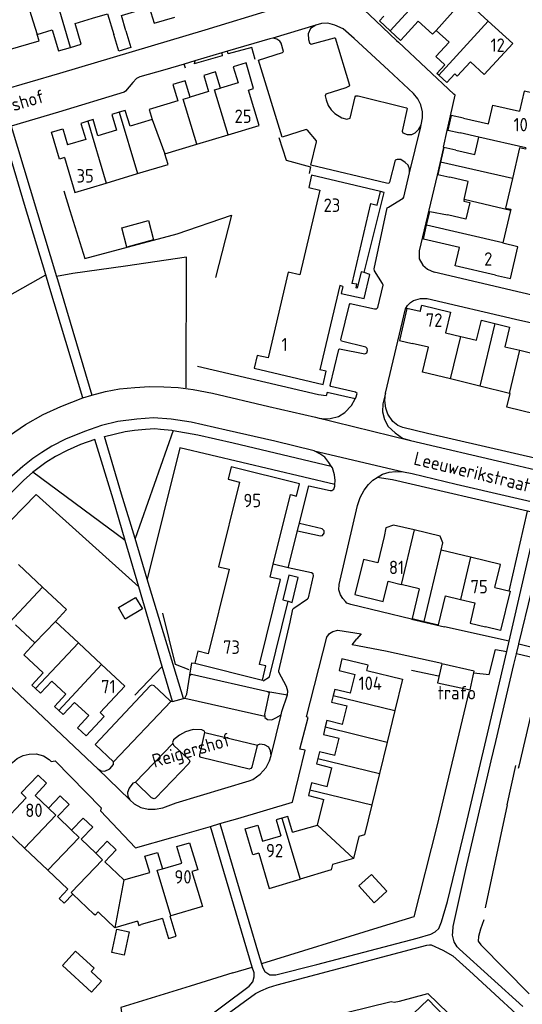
# Model space of a CAD drawing. Header units: metres. Extents: x 226218 to 240385, y 439369 to 449677.
# Tile 33 of 256: x 228078 to 228172, y 440431 to 440614. Entities that reach past the tile are written whole.
import ezdxf

# ---------------------------------------------------------------- set-up
doc = ezdxf.new("R2010")
doc.units = ezdxf.units.M
doc.header["$MEASUREMENT"] = 0
for name, color, linetype in [('DAKRAND', 4, 'Continuous'), ('DAKRAND-BYG', 4, 'Continuous'), ('FUNKTIEAAND', 253, 'Continuous'), ('HEG', 253, 'Continuous'), ('HEK', 253, 'Continuous'), ('HOOFDGEBOUW', 4, 'Continuous'), ('HUISNUMMER', 253, 'Continuous'), ('KANTVERH', 253, 'Continuous'), ('RASTER', 253, 'Continuous'), ('SCHUTTING', 253, 'Continuous'), ('STRAATNAAM', 253, 'Continuous'), ('TUSSENMUUR', 253, 'Continuous')]:
    doc.layers.add(name, color=color, linetype=linetype)
doc.styles.get("Standard").update_dxf_attribs({"font": 'iso.shx'})

msp = doc.modelspace()

# ---------------------------------------------------------------- linework, layer by layer
at = {"layer": 'DAKRAND'}
for points in [[(228156.19, 440604.17), (228155.87, 440604.47), (228157.36, 440606.1)], [(228159.19, 440604.42), (228157.68, 440602.75), (228156.19, 440604.17)], [(228173.71, 440596.25), (228176.3, 440595.74), (228177.26, 440600.04), (228172.12, 440601.16), (228171.24, 440597.41)], [(228153.92, 440576.13), (228154.51, 440578.74), (228157.81, 440578.08)], [(228156.61, 440572.82), (228153.33, 440573.57), (228153.92, 440576.13)], [(228166.81, 440566.83), (228169.58, 440566.19), (228170.95, 440572.14), (228168.17, 440572.78)], [(228138.34, 440564.74), (228137.99, 440563.42), (228142.26, 440562.47), (228143.37, 440566.98), (228142.27, 440567.3)], [(228142.27, 440567.3), (228141.7, 440567.47), (228140.99, 440564.43), (228140.79, 440564.44), (228140.93, 440565.16), (228139.96, 440565.3)], [(228152.73, 440560.07), (228150.23, 440560.63), (228148.91, 440554.63), (228151.27, 440554.11)], [(228174.91, 440543.43), (228174.25, 440540.89), (228168.89, 440542.21), (228169.54, 440544.74)], [(228151.64, 440519.29), (228147.73, 440520.21), (228146.33, 440519.7), (228146.01, 440518.09)], [(228156.68, 440515.52), (228156.98, 440516.91), (228156.45, 440518.16), (228151.64, 440519.29)], [(228166.68, 440508.53), (228169.52, 440507.85), (228167.74, 440500.52), (228164.92, 440501.2)], [(228087.02, 440452.26), (228085.38, 440450.56), (228086.34, 440449.63), (228087.98, 440451.33)], [(228104.66, 440446.82), (228105.8, 440443.05), (228107.25, 440443.48), (228106.12, 440447.25)]]:
    msp.add_lwpolyline(points, dxfattribs=at)
at = {"layer": 'DAKRAND-BYG'}
for points in [[(228103.03, 440573.4), (228098.06, 440572.07), (228097.09, 440575.68), (228102.07, 440577.02), (228103.03, 440573.4)], [(228128.25, 440510.86), (228127.14, 440506.25), (228128.12, 440505.99)], [(228128.12, 440505.99), (228128.89, 440505.78), (228129.97, 440510.44), (228128.25, 440510.86)], [(228097.69, 440502.62), (228096.47, 440504.81), (228099.62, 440506.69), (228100.92, 440504.59), (228097.69, 440502.62)], [(228156.79, 440494.34), (228155.96, 440490.78), (228162.05, 440489.46), (228162.83, 440492.93), (228156.79, 440494.34)], [(228141.32, 440452.87), (228144.18, 440449.73), (228146.53, 440451.88), (228143.67, 440455.01), (228141.32, 440452.87)], [(228098.47, 440444.34), (228097.53, 440439.94), (228095.22, 440440.43), (228096.16, 440444.83), (228098.47, 440444.34)], [(228088.48, 440440.7), (228091.91, 440437.52), (228091.35, 440436.91), (228093.32, 440435.08), (228091.43, 440433.03), (228086.02, 440438.05), (228088.48, 440440.7)], [(228151.48, 440429.06), (228155.93, 440424.39), (228158.67, 440427), (228154.22, 440431.67), (228151.48, 440429.06)]]:
    msp.add_lwpolyline(points, dxfattribs=at)
at = {"layer": 'HEG'}
for p, q in [((228115.82, 440607.76), (228110.61, 440606.26)), ((228133.78, 440544.52), (228111.23, 440549.79)), ((228169.31, 440507.9), (228172.72, 440522.79)), ((228104.61, 440493.82), (228099.53, 440488.45)), ((228171.13, 440475.21), (228171.02, 440474.77)), ((228168.94, 440468.02), (228164.85, 440448.78)), ((228117.79, 440436.69), (228121.42, 440437.74)), ((228117.79, 440436.69), (228109.81, 440434.17))]:
    msp.add_line(p, q, dxfattribs=at)
for points in [[(228121.99, 440607.04), (228121.36, 440609.33), (228116.94, 440608.15)], [(228087.37, 440578.9), (228090.21, 440569.93), (228107.4, 440574.57), (228117.57, 440578)], [(228100.26, 440508.69), (228081.15, 440525.91), (228074.01, 440518.72)], [(228109.63, 440493.2), (228107.08, 440494.22), (228104.72, 440503.78)], [(228197.72, 440484.39), (228174.46, 440489.57), (228171.13, 440475.21)], [(228161.81, 440489.1), (228155.82, 440464.03), (228151.54, 440447.12), (228144.82, 440445.07)], [(228164.58, 440446.53), (228163.99, 440444.82), (228163.63, 440443.46), (228163.56, 440442.58), (228164.04, 440441.89), (228173.08, 440432.76)], [(228122.82, 440425.28), (228147.34, 440431.3), (228147.86, 440431.22), (228148.91, 440431.38), (228154.15, 440432.8), (228163.65, 440423.59)]]:
    msp.add_lwpolyline(points, dxfattribs=at)
at = {"layer": 'HEK'}
for p, q in [((228086.3, 440582.59), (228087.37, 440578.9)), ((228117.57, 440578), (228114.54, 440566.42)), ((228168.94, 440468.02), (228170.56, 440475.35)), ((228144.82, 440445.07), (228123.16, 440438.37))]:
    msp.add_line(p, q, dxfattribs=at)
for points in [[(228136.84, 440527.8), (228107.92, 440534.62), (228101.83, 440510.14)], [(228109.81, 440434.17), (228096.94, 440430.22), (228097.83, 440422.79)]]:
    msp.add_lwpolyline(points, dxfattribs=at)
at = {"layer": 'HOOFDGEBOUW'}
for p, q in [((228165.42, 440614.25), (228160.91, 440618.4)), ((228097.86, 440612.43), (228097.02, 440615.27)), ((228155.72, 440612.5), (228158.12, 440610.29)), ((228118.79, 440602.73), (228115.49, 440601.74)), ((228113.25, 440601.08), (228109.82, 440600.05)), ((228102.75, 440595.85), (228098.62, 440594.62)), ((228096.09, 440593.86), (228092.65, 440592.84)), ((228090.36, 440592.15), (228086.97, 440591.13)), ((228111.07, 440591.26), (228116.9, 440593)), ((228163.69, 440592.58), (228160.19, 440593.39)), ((228105.13, 440589.48), (228111.07, 440591.26)), ((228094.18, 440584.02), (228100.01, 440585.77)), ((228143.47, 440580.2), (228139.96, 440565.3)), ((228169.58, 440578.91), (228168.18, 440572.84)), ((228168.18, 440572.84), (228168.17, 440572.78)), ((228163.87, 440546.13), (228158.42, 440547.46)), ((228169.39, 440544.78), (228163.87, 440546.13)), ((228169.54, 440544.74), (228169.39, 440544.78)), ((228125.33, 440512.9), (228128.54, 440525.89)), ((228162.15, 440514.2), (228156.68, 440515.52)), ((228077.8, 440512.85), (228082.3, 440508.65)), ((228152.56, 440508.32), (228149.19, 440509.13)), ((228157.44, 440507), (228160.26, 440506.32)), ((228084.74, 440502.23), (228089.01, 440498.24)), ((228080.9, 440498.22), (228077.28, 440501.61)), ((228089.01, 440498.24), (228093.33, 440494.2)), ((228086.67, 440488.64), (228084.04, 440491.1)), ((228139.73, 440488.84), (228140.61, 440492.34)), ((228090.92, 440484.66), (228088.29, 440487.13)), ((228138.28, 440483), (228139.14, 440486.45)), ((228147.99, 440485.58), (228146.55, 440479.72)), ((228136.83, 440477.22), (228137.64, 440480.43)), ((228146.55, 440479.72), (228145.12, 440473.85)), ((228135.38, 440471.39), (228136.26, 440474.93)), ((228145.12, 440473.85), (228143.69, 440467.99)), ((228080.91, 440469.78), (228083.4, 440467.4)), ((228133.6, 440464.24), (228134.79, 440469.03)), ((228085.07, 440465.81), (228087.74, 440463.25)), ((228128.91, 440462.88), (228133.6, 440464.24)), ((228089.5, 440461.58), (228092.22, 440458.98)), ((228123.35, 440461.25), (228126.75, 440462.25)), ((228083.31, 440455.79), (228078.97, 440459.94)), ((228094.34, 440461.2), (228092.22, 440458.98)), ((228093.9, 440457.37), (228097.44, 440453.99)), ((228104.7, 440456.09), (228108.31, 440457.14)), ((228087.02, 440452.26), (228083.31, 440455.79)), ((228097.44, 440453.99), (228102.34, 440455.41)), ((228091.89, 440447.6), (228087.98, 440451.33)), ((228095.77, 440445.08), (228092.84, 440447.88)), ((228106.21, 440447.28), (228106.12, 440447.25)), ((228099.99, 440446.32), (228095.77, 440445.08)), ((228104.66, 440446.82), (228100.69, 440445.65))]:
    msp.add_line(p, q, dxfattribs=at)
for points in [[(228097.02, 440615.27), (228102.22, 440616.82), (228103.12, 440613.82), (228106.98, 440614.97)], [(228087.52, 440609.34), (228089.53, 440609.93), (228088.38, 440613.79), (228091.63, 440614.76)], [(228091.63, 440614.76), (228094.45, 440615.6), (228095.6, 440611.75)], [(228147.12, 440612.44), (228145.13, 440614.26), (228145.94, 440615.14)], [(228149.89, 440611.51), (228152.38, 440614.22), (228155.04, 440611.77), (228155.72, 440612.5)], [(228162.1, 440606.65), (228164.68, 440604.28), (228169.99, 440610.06), (228165.42, 440614.25)], [(228081.31, 440611.75), (228084.1, 440612.58), (228085.27, 440608.66), (228087.52, 440609.34)], [(228097.86, 440612.43), (228098.8, 440609.29), (228096.54, 440608.62), (228095.6, 440611.75)], [(228149.89, 440611.51), (228149.09, 440610.63), (228147.12, 440612.44)], [(228075.89, 440608.86), (228081.66, 440610.58), (228081.31, 440611.75)], [(228158.12, 440610.29), (228155.68, 440607.63), (228157.36, 440606.1)], [(228120.75, 440601.37), (228121.68, 440601.65), (228120.26, 440606.43), (228117.89, 440605.72), (228118.79, 440602.73)], [(228159.19, 440604.42), (228159.66, 440603.98), (228162.1, 440606.65)], [(228109.82, 440600.05), (228108.91, 440603.11), (228106.6, 440602.42), (228107.51, 440599.36)], [(228115.49, 440601.74), (228114.59, 440604.74), (228112.36, 440604.08), (228113.25, 440601.08)], [(228116.9, 440593), (228122.73, 440594.74), (228120.75, 440601.37)], [(228107.51, 440599.36), (228102.18, 440597.77), (228102.75, 440595.85)], [(228098.62, 440594.62), (228097.74, 440597.57), (228096.59, 440597.23)], [(228160.82, 440596.12), (228165.49, 440595.05), (228166.29, 440598.54), (228171.24, 440597.41)], [(228092.65, 440592.84), (228091.76, 440595.85), (228090.74, 440595.55)], [(228096.59, 440597.23), (228095.21, 440596.82), (228096.09, 440593.86)], [(228160.82, 440596.12), (228158.53, 440596.65), (228157.9, 440593.91), (228160.19, 440593.39)], [(228086.41, 440588.78), (228085.45, 440588.5), (228083.95, 440593.52), (228086.07, 440594.15), (228086.97, 440591.13)], [(228090.74, 440595.55), (228089.46, 440595.16), (228090.36, 440592.15)], [(228159.41, 440590.17), (228162.95, 440589.35), (228163.69, 440592.58)], [(228159.41, 440590.17), (228157.16, 440590.68), (228156.53, 440587.94)], [(228172.41, 440590.58), (228172.35, 440590.31), (228171.24, 440590.56), (228169.93, 440584.85)], [(228086.41, 440588.78), (228088.36, 440582.28), (228094.18, 440584.02)], [(228100.01, 440585.77), (228105.73, 440587.47), (228105.13, 440589.48)], [(228156.53, 440587.94), (228156, 440585.62), (228158.25, 440585.11)], [(228145.33, 440582.44), (228132.48, 440585.47), (228131.94, 440583.16), (228134, 440582.67)], [(228160.92, 440580.94), (228161.7, 440584.31), (228158.25, 440585.11)], [(228169.93, 440584.85), (228168.67, 440579.35), (228169.63, 440579.13), (228169.58, 440578.91)], [(228134, 440582.67), (228130.27, 440566.88), (228128.13, 440567.39), (228124.36, 440551.39)], [(228143.47, 440580.2), (228144.73, 440579.9), (228145.33, 440582.44)], [(228160.92, 440580.94), (228160.86, 440580.66), (228162, 440580.4), (228161.28, 440577.29), (228157.81, 440578.08)], [(228166.81, 440566.83), (228159.28, 440568.56), (228160.08, 440572.02), (228156.61, 440572.82)], [(228138.34, 440564.74), (228137.75, 440564.88), (228134.05, 440549.18)], [(228152.73, 440560.07), (228153.02, 440561.23), (228158.41, 440559.91), (228157.48, 440556.09), (228160.3, 440555.4)], [(228160.3, 440555.4), (228163.26, 440554.68), (228164.18, 440558.44), (228166.66, 440557.84)], [(228166.66, 440557.84), (228169.42, 440557.16), (228168.52, 440553.49), (228171.29, 440552.81)], [(228171.29, 440552.81), (228174.06, 440552.13), (228174.97, 440555.84), (228177.77, 440555.15)], [(228158.42, 440547.46), (228153.17, 440548.74), (228154.3, 440553.37), (228151.27, 440554.11)], [(228124.36, 440551.39), (228122.36, 440551.86), (228121.8, 440549.48), (228134.64, 440546.45), (228135.22, 440548.9), (228134.05, 440549.18)], [(228128.54, 440525.89), (228129.69, 440525.6), (228130.25, 440527.89), (228117.47, 440531.05), (228116.91, 440528.76), (228119.01, 440528.24)], [(228119.01, 440528.24), (228115.11, 440512.44), (228117.1, 440511.95), (228113.21, 440496.2)], [(228146.01, 440518.09), (228144.82, 440513.16), (228142.16, 440513.8), (228140.57, 440507.23), (228145.85, 440505.96), (228146.76, 440509.72), (228149.19, 440509.13)], [(228166.68, 440508.53), (228167.73, 440512.86), (228162.15, 440514.2)], [(228122.79, 440494.21), (228126.69, 440510.02), (228124.74, 440510.5), (228125.33, 440512.9)], [(228082.3, 440508.65), (228086.8, 440504.45), (228084.74, 440502.23)], [(228152.56, 440508.32), (228151.23, 440502.77), (228153.51, 440502.22)], [(228153.51, 440502.22), (228156.14, 440501.59), (228157.44, 440507)], [(228160.26, 440506.32), (228162.95, 440505.67), (228162.04, 440501.9), (228164.92, 440501.2)], [(228082.42, 440492.61), (228078.81, 440495.98), (228080.9, 440498.22)], [(228113.21, 440496.2), (228111.25, 440496.68), (228110.69, 440494.42)], [(228142.8, 440493.05), (228143.05, 440494.05), (228138.14, 440495.25), (228137.61, 440493.08), (228140.61, 440492.34)], [(228093.33, 440494.2), (228097.66, 440490.16), (228093.04, 440485.22)], [(228110.69, 440494.42), (228123.33, 440491.29), (228123.98, 440493.92), (228122.79, 440494.21)], [(228142.8, 440493.05), (228149.42, 440491.44), (228147.99, 440485.58)], [(228082.42, 440492.61), (228080.31, 440490.35), (228081.02, 440489.69)], [(228081.02, 440489.69), (228081.93, 440488.84), (228084.04, 440491.1)], [(228139.73, 440488.84), (228136.8, 440489.55), (228136.51, 440488.38)], [(228086.67, 440488.64), (228084.54, 440486.35), (228085.32, 440485.62)], [(228136.51, 440488.38), (228136.21, 440487.16), (228139.14, 440486.45)], [(228085.32, 440485.62), (228086.16, 440484.84), (228088.29, 440487.13)], [(228090.92, 440484.66), (228088.8, 440482.38), (228090.42, 440480.87), (228093.81, 440484.51), (228093.04, 440485.22)], [(228138.28, 440483), (228135.32, 440483.72), (228135.03, 440482.53)], [(228135.03, 440482.53), (228134.7, 440481.15), (228137.64, 440480.43)], [(228133.65, 440476.66), (228133.4, 440475.63), (228136.26, 440474.93)], [(228136.83, 440477.22), (228133.96, 440477.92), (228133.65, 440476.66)], [(228080.91, 440469.78), (228083.05, 440472.03), (228081.49, 440473.57), (228078.3, 440470.22), (228079.27, 440469.29)], [(228132.17, 440470.8), (228131.91, 440469.73), (228134.79, 440469.03)], [(228135.38, 440471.39), (228132.48, 440472.1), (228132.17, 440470.8)], [(228079.27, 440469.29), (228074.46, 440464.24), (228078.97, 440459.94)], [(228085.07, 440465.81), (228087.26, 440468.1), (228085.59, 440469.69), (228083.4, 440467.4)], [(228143.69, 440467.99), (228142.33, 440462.41), (228141.3, 440462.1), (228140.3, 440458.02)], [(228089.5, 440461.58), (228091.66, 440463.84), (228089.9, 440465.51), (228087.74, 440463.25)], [(228126.94, 440465.54), (228125.87, 440465.22), (228126.75, 440462.25)], [(228128.91, 440462.88), (228128.03, 440465.86), (228126.94, 440465.54)], [(228122.62, 440459), (228121.54, 440458.68), (228120.1, 440463.51), (228122.47, 440464.21), (228123.35, 440461.25)], [(228093.9, 440457.37), (228096.02, 440459.59), (228094.34, 440461.2)], [(228108.31, 440457.14), (228107.36, 440460.22), (228109.72, 440460.91), (228111.25, 440455.88), (228110.18, 440455.55)], [(228102.34, 440455.41), (228101.41, 440458.46), (228103.73, 440459.14), (228104.7, 440456.09)], [(228122.62, 440459), (228124.57, 440452.42), (228130.33, 440454.14)], [(228140.3, 440458.02), (228136.41, 440456.86), (228136.16, 440455.87), (228130.33, 440454.14)], [(228110.18, 440455.55), (228112.11, 440449.02), (228106.21, 440447.28)], [(228092.84, 440447.88), (228092.69, 440448.02), (228092.1, 440447.41), (228091.89, 440447.6)], [(228099.99, 440446.32), (228100.24, 440445.52), (228100.69, 440445.65)]]:
    msp.add_lwpolyline(points, dxfattribs=at)
at = {"layer": 'KANTVERH'}
for p, q in [((228144.45, 440614.29), (228148.33, 440610.62)), ((228133.25, 440613.5), (228125.27, 440611.03)), ((228148.33, 440610.62), (228148.68, 440610.28)), ((228116.94, 440608.15), (228116.82, 440608.61)), ((228110.71, 440606.8), (228110.61, 440606.26)), ((228115.76, 440608.29), (228115.82, 440607.76)), ((228108.97, 440605.47), (228108.7, 440606.2)), ((228157.79, 440593.83), (228158.39, 440596.53)), ((228157.11, 440590.69), (228157.79, 440593.83)), ((228157.1, 440590.66), (228155.88, 440585.52)), ((228157.11, 440590.69), (228157.1, 440590.66)), ((228133.2, 440540.31), (228150.95, 440535.99)), ((228132.96, 440534.03), (228149.65, 440530.16)), ((228128.14, 440512.24), (228131.97, 440527.51)), ((228171.15, 440498.05), (228176.88, 440521.78)), ((228128.14, 440512.24), (228125.33, 440512.9)), ((228151.12, 440502.66), (228157.28, 440501.22)), ((228169.34, 440498.54), (228157.28, 440501.22)), ((228156.76, 440494.39), (228146.24, 440496.65)), ((228175.17, 440495.12), (228170.7, 440496.2)), ((228124.34, 440489.16), (228128, 440488.52)), ((228095.56, 440476.04), (228106.28, 440487.37)), ((228108.86, 440487.94), (228123.75, 440484.53)), ((228112.57, 440481.51), (228122.41, 440479.17)), ((228106.62, 440479.45), (228099.56, 440472.16)), ((228098.59, 440468.92), (228092.61, 440474.73)), ((228121.42, 440437.74), (228113.62, 440463.94)), ((228160.04, 440441.05), (228171.89, 440430.35))]:
    msp.add_line(p, q, dxfattribs=at)
for points in [[(228112.65, 440612.63), (228137.87, 440620.35), (228138.04, 440620.35), (228144.45, 440614.29)], [(228064.08, 440598.29), (228072.59, 440600.77), (228074.44, 440601.3), (228085.54, 440604.53), (228112.65, 440612.63)], [(228152.91, 440594.86), (228153.14, 440596.16), (228153.16, 440597.3), (228152.84, 440598.61), (228152.32, 440599.75), (228151.5, 440600.7), (228146.83, 440605.08), (228140.45, 440610.99), (228138.39, 440612.79), (228136.82, 440613.5), (228135.5, 440613.83), (228134.36, 440613.81), (228133.25, 440613.5), (228132.31, 440612.84), (228131.83, 440611.87), (228131.89, 440610.83), (228132.08, 440610.15), (228132.43, 440609.92), (228136.74, 440611.11), (228136.9, 440611.1), (228139.58, 440602.29), (228139.51, 440602.09), (228138.9, 440601.76), (228135.17, 440600.62), (228135.03, 440600.32), (228135.18, 440599.52), (228135.55, 440598.51), (228136.14, 440597.71), (228136.85, 440597.02), (228138.15, 440596.16), (228139.06, 440595.92), (228139.67, 440596.12)], [(228132.37, 440587.37), (228133.42, 440591.68), (228133.39, 440591.9), (228131.75, 440593.91), (228131.49, 440594.03), (228126.97, 440592.61), (228122.59, 440606.92), (228127.07, 440608.39), (228127.27, 440608.59), (228126.78, 440610.13), (228126.54, 440610.52), (228126.03, 440610.84), (228125.27, 440611.03), (228124.67, 440610.93), (228116.82, 440608.61), (228115.76, 440608.29), (228110.71, 440606.8), (228108.7, 440606.2), (228105.09, 440605.13), (228100.43, 440603.81), (228099.84, 440603.55), (228099.13, 440602.76), (228097.81, 440601.16), (228097.52, 440600.96), (228085.3, 440597.26), (228076.46, 440594.63)], [(228158.39, 440596.53), (228159.24, 440600.41), (228159.04, 440600.6), (228148.68, 440610.28)], [(228139.67, 440596.12), (228140.59, 440600.13), (228140.75, 440600.32), (228141.17, 440600.27), (228150.19, 440598.07), (228150.32, 440597.93), (228149.37, 440593.68), (228149.49, 440593.41), (228150.29, 440593.1), (228151.2, 440593.1), (228151.8, 440593.39), (228152.42, 440594), (228152.91, 440594.86)], [(228089.82, 440543.93), (228083.48, 440564.98), (228082.91, 440566.9), (228078.97, 440580), (228074.77, 440594.13)], [(228076.46, 440594.63), (228084.91, 440566.59), (228085.07, 440566.05), (228091.52, 440544.46)], [(228150.75, 440585.9), (228152.85, 440594.52), (228152.91, 440594.86)], [(228150.74, 440586.69), (228150.48, 440587.34), (228149.96, 440587.86), (228149.12, 440588.4), (228148.44, 440588.44), (228148.09, 440588.3), (228147.02, 440584.16), (228146.88, 440583.96), (228146.43, 440584.01), (228132.37, 440587.37)], [(228139.94, 440542.51), (228140.63, 440543.75), (228140.74, 440543.95), (228140.96, 440544.77), (228140.69, 440545.02), (228136.09, 440546.05), (228135.96, 440546.25), (228137.59, 440552.96), (228137.71, 440553.09), (228142.41, 440552.14), (228142.76, 440552.33), (228142.94, 440552.77), (228142.86, 440553.16), (228142.58, 440553.39), (228138.04, 440554.54), (228137.93, 440554.77), (228139.55, 440561.34), (228139.7, 440561.52), (228144.2, 440560.53), (228144.34, 440560.55), (228144.62, 440560.53), (228144.85, 440560.77), (228145.82, 440564.94), (228145.73, 440565.25), (228144.2, 440567.61), (228144.18, 440568), (228146.59, 440579.37), (228146.84, 440579.52), (228149.57, 440581.17), (228149.68, 440581.41), (228150.75, 440585.9), (228150.74, 440586.69)], [(228155.88, 440585.52), (228152.53, 440571.39), (228152.57, 440569.86), (228153.21, 440568.69), (228154.12, 440567.93), (228155.33, 440567.37)], [(228142.27, 440567.3), (228146, 440582.27), (228145.33, 440582.44)], [(228181.88, 440561.16), (228179.99, 440561.6), (228155.33, 440567.37)], [(228182.72, 440555.89), (228176.88, 440532.05), (228174.94, 440532.49), (228154.1, 440537.27), (228149.51, 440538.44), (228148.56, 440538.8), (228147.62, 440539.53), (228146.71, 440540.91), (228146.35, 440541.99), (228146.13, 440543.42), (228146.27, 440544.84), (228149.99, 440560.55), (228150.4, 440561.19), (228150.95, 440561.72), (228151.47, 440562.13), (228152.79, 440562.48), (228154.01, 440562.47), (228170.5, 440558.64), (228180.85, 440556.31), (228182.72, 440555.89)], [(228085.7, 440542.3), (228089.82, 440543.93), (228091.52, 440544.46), (228094.05, 440545.11), (228096.66, 440545.6), (228099.5, 440545.9), (228102.28, 440546.05), (228104.9, 440545.99), (228107.59, 440545.85), (228110.42, 440545.53), (228113.99, 440544.8), (228124.48, 440542.35), (228133.2, 440540.31), (228133.88, 440540.16), (228134.9, 440540.03), (228135.92, 440540.12), (228137.48, 440540.47), (228138.71, 440541.2), (228139.94, 440542.51)], [(228140.63, 440543.75), (228135.37, 440544.97), (228135.23, 440544.31), (228133.78, 440544.52)], [(228146.27, 440544.84), (228145.76, 440542.85), (228145.7, 440541.34), (228146.06, 440539.92), (228146.77, 440538.62), (228148.08, 440537.41), (228149.44, 440536.44), (228150.95, 440535.99), (228169.05, 440531.78), (228202.85, 440523.8)], [(228076.13, 440536.92), (228079.15, 440538.94), (228082.4, 440540.85), (228085.7, 440542.3)], [(228131.97, 440527.51), (228135.95, 440526.65), (228136.27, 440526.68), (228136.66, 440526.88), (228136.82, 440527.44), (228136.84, 440527.8), (228136.87, 440528.51), (228136.76, 440529.59), (228136.37, 440530.86), (228136.15, 440531.21), (228135.73, 440531.91), (228134.95, 440532.89), (228134.04, 440533.5), (228132.96, 440534.03), (228125.65, 440535.83), (228116.57, 440537.93), (228110.02, 440539.4), (228106.29, 440539.94), (228103.03, 440540.19), (228099.89, 440539.98), (228096.37, 440539.52), (228093.3, 440538.78), (228090.11, 440537.68), (228086.61, 440536.21), (228084.06, 440534.94), (228082.16, 440533.74), (228080.48, 440532.6), (228078.66, 440531.13), (228076.03, 440528.83)], [(228108.57, 440487.82), (228101.83, 440510.14), (228099.56, 440517.67), (228097.05, 440525.96), (228093.84, 440536.75), (228097.73, 440537.66), (228099.45, 440537.91), (228101.48, 440538.09), (228103.24, 440538.21), (228104.3, 440538.12), (228106.44, 440537.9), (228106.7, 440537.85), (228111.26, 440537.05), (228117.89, 440535.55), (228136.15, 440531.21)], [(228106.52, 440487.29), (228104.61, 440493.82), (228100.26, 440508.69), (228097.73, 440517.35), (228095.48, 440525.05), (228092.07, 440536.19), (228089.4, 440535.22), (228086.88, 440534.14), (228084.75, 440533.02), (228082.91, 440531.85), (228080.91, 440530.41), (228080.5, 440530.05), (228078.75, 440528.53), (228073.35, 440523.13), (228060.07, 440509.24)], [(228151.12, 440502.66), (228139.81, 440505.37), (228139.08, 440505.66), (228138.78, 440505.92), (228138.33, 440506.48), (228137.89, 440507.19), (228137.56, 440508.13), (228137.61, 440509.1), (228141.05, 440523.85), (228141.55, 440525.34), (228142.27, 440526.7), (228143.07, 440527.77), (228143.89, 440528.58), (228144.73, 440529.09), (228145.73, 440529.68), (228146.95, 440530.06), (228148.14, 440530.22), (228149.65, 440530.16), (228151.23, 440529.8), (228159.45, 440527.85), (228179.32, 440523.25), (228195.74, 440519.35)], [(228169.34, 440498.54), (228174.8, 440522.3), (228172.72, 440522.79), (228147.58, 440528.63), (228144.73, 440529.09)], [(228129.87, 440519.15), (228134.17, 440518.17), (228134.52, 440518.25), (228134.85, 440518.72), (228134.8, 440519.16), (228134.45, 440519.49), (228130.21, 440520.52)], [(228061.72, 440513.77), (228060.92, 440512.41), (228060.36, 440511.1), (228060.1, 440509.91), (228060.07, 440509.24), (228060.04, 440508.34), (228060.26, 440506.7), (228060.8, 440505.2), (228061.49, 440504.16), (228068.93, 440497.03), (228082.49, 440484.29), (228091.64, 440475.64), (228092.61, 440474.73), (228093.22, 440474.36), (228093.9, 440474.29), (228094.85, 440474.71), (228095.55, 440475.55), (228095.56, 440476.04), (228092.13, 440479.26)], [(228124.93, 440477.23), (228126.78, 440484.82), (228126.92, 440485.4), (228128, 440488.52), (228128.03, 440489.19), (228127.91, 440489.65), (228127.8, 440490.06), (228126.35, 440492.76), (228126.37, 440492.99), (228128.49, 440502.08), (228129, 440504.52), (228129.2, 440504.73), (228131.75, 440506.42), (228131.88, 440506.63), (228132.86, 440510.74), (228132.78, 440511.09), (228132.45, 440511.28), (228128.14, 440512.24)], [(228123.46, 440491.15), (228124.62, 440491.86), (228128.12, 440505.99)], [(228106.67, 440461.95), (228113.62, 440463.94), (228115.39, 440464.52), (228118.7, 440465.48), (228128.95, 440468.49), (228131.31, 440478.23), (228130.29, 440478.39), (228131.86, 440484.3), (228131.54, 440484.4), (228135.32, 440499.27), (228135.8, 440499.98), (228136.43, 440500.36), (228137.35, 440500.61), (228141.75, 440499.92), (228140.92, 440498.99)], [(228123.16, 440438.37), (228123.41, 440437.61), (228123.76, 440436.94), (228124.69, 440436.27), (228125.84, 440436.26), (228133.49, 440438.19), (228152.17, 440443.16), (228154.7, 440443.88), (228155.54, 440444.29), (228156.22, 440444.96), (228156.73, 440446.16), (228157.85, 440449.95), (228161.27, 440464.06), (228167.51, 440490.77), (228168.89, 440496.61), (228169.34, 440498.54)], [(228146.24, 440496.65), (228140.06, 440497.89), (228140.92, 440498.99)], [(228162.76, 440492.63), (228165.59, 440492.31), (228166.81, 440496.99), (228168.89, 440496.61)], [(228166, 440476.19), (228166.85, 440479.84), (228170.22, 440494.21), (228170.7, 440496.2), (228171.14, 440498), (228171.15, 440498.05)], [(228171.15, 440498.05), (228186.89, 440494.15), (228198.45, 440491.43)], [(228109.77, 440492.21), (228110.18, 440494.52), (228110.69, 440494.42)], [(228092.13, 440479.26), (228102.43, 440490.29), (228102.74, 440490.4), (228103.05, 440490.26), (228106.03, 440487.45), (228106.28, 440487.37), (228106.52, 440487.29), (228108.57, 440487.82), (228108.86, 440487.94), (228109.2, 440488.63), (228109.77, 440492.21)], [(228109.77, 440492.21), (228110.06, 440492.4), (228124.34, 440489.16), (228124.6, 440488.96), (228123.92, 440485.74), (228123.72, 440484.85), (228123.75, 440484.53), (228123.77, 440484.31), (228124.28, 440483.9), (228125.06, 440483.85), (228125.84, 440484.22), (228126.78, 440484.82)], [(228107.22, 440468.37), (228120.84, 440472.47), (228121.5, 440472.74), (228122.89, 440473.73), (228123.99, 440474.97), (228124.63, 440476.23), (228124.93, 440477.23), (228124.85, 440478.11), (228124.5, 440478.74), (228123.68, 440479.21), (228122.83, 440479.33), (228122.41, 440479.17), (228122.26, 440478.8), (228121.37, 440475.02), (228121.17, 440474.78), (228120.86, 440474.65), (228111.92, 440476.84), (228111.67, 440476.99), (228111.66, 440477.32), (228112.57, 440481.51), (228112.51, 440481.75), (228112.02, 440482.03), (228110.38, 440482.06), (228108.97, 440481.64), (228107.86, 440481.02), (228106.73, 440480.11), (228106.52, 440479.65), (228106.62, 440479.45), (228106.76, 440479.15), (228109.66, 440476.42), (228109.75, 440476.15), (228109.58, 440475.74)], [(228046.99, 440444.29), (228050.05, 440447.52), (228050.34, 440447.72), (228053.19, 440447.41), (228053.37, 440447.52), (228062.83, 440457.55), (228063.82, 440458.6), (228069.48, 440464.6), (228069.53, 440464.72), (228068.98, 440467.59), (228069.07, 440467.75), (228076.72, 440475.93), (228077.56, 440476.66), (228078.67, 440477.2), (228079.8, 440477.47), (228081.1, 440477.5), (228082.49, 440477.13), (228083.55, 440476.47)], [(228083.55, 440476.47), (228083.89, 440476.11), (228084.64, 440476.2), (228093.25, 440467.44), (228093.12, 440466.9), (228099.66, 440459.99), (228106.67, 440461.95)], [(228109.58, 440475.74), (228103.38, 440469.24), (228103.12, 440469.15), (228102.62, 440469.34), (228099.76, 440472.11), (228099.56, 440472.16), (228099.16, 440472.02), (228098.46, 440471.12), (228098.18, 440470.28), (228098.23, 440469.58), (228098.59, 440468.92), (228099.38, 440468.2), (228100.64, 440467.5), (228101.98, 440467.2), (228103.33, 440467.23), (228104.73, 440467.46), (228107.22, 440468.37)], [(228160.04, 440441.05), (228159.62, 440441.49), (228159.07, 440442.42), (228158.79, 440443.69), (228158.83, 440444.26), (228158.91, 440445.29), (228161.25, 440455.96), (228166, 440476.19)], [(228115.39, 440464.52), (228122.59, 440440.14), (228123.16, 440438.37)], [(228105.65, 440403.65), (228106.62, 440409.22), (228108.78, 440421.55), (228109.27, 440422.86), (228110.05, 440423.97), (228110.79, 440424.59), (228122.05, 440432.8), (228123.03, 440433.32), (228124.47, 440433.91), (228126.04, 440434.43), (228154, 440441.81), (228154.48, 440441.91), (228154.79, 440441.89), (228156.97, 440440.9), (228158.83, 440439.81), (228161.91, 440437.01), (228175.45, 440424.62)], [(228107.03, 440422.13), (228107.55, 440423.11), (228108.66, 440424.91), (228112.79, 440428.14), (228115.92, 440430.49), (228120.84, 440434.17), (228121.5, 440435), (228121.78, 440435.91), (228121.75, 440436.66), (228121.42, 440437.74)]]:
    msp.add_lwpolyline(points, dxfattribs=at)
at = {"layer": 'RASTER'}
for p, q in [((228106.7, 440537.85), (228099.56, 440517.67)), ((228097.73, 440517.35), (228080.5, 440530.05))]:
    msp.add_line(p, q, dxfattribs=at)
for points in [[(228109.09, 440545.78), (228109.17, 440570.17), (228097.75, 440568.49), (228087.93, 440567.12), (228084.91, 440566.59)], [(228074.01, 440535.2), (228070.96, 440538.64), (228068.49, 440542.24), (228064.39, 440549.69), (228061.92, 440555.07), (228077.19, 440563.68), (228082.91, 440566.9)]]:
    msp.add_lwpolyline(points, dxfattribs=at)
at = {"layer": 'SCHUTTING'}
msp.add_line((228156.13, 440492.01), (228151.12, 440493.06), dxfattribs=at)
msp.add_lwpolyline([(228126.38, 440592.52), (228127.72, 440588.27), (228132.29, 440587.06), (228132.05, 440585.79)], dxfattribs=at)
at = {"layer": 'TUSSENMUUR'}
for p, q in [((228155.68, 440621.78), (228147.12, 440612.44)), ((228087.52, 440609.34), (228084.18, 440620.74)), ((228078.99, 440619.19), (228081.31, 440611.75)), ((228155.72, 440612.5), (228160.91, 440618.4)), ((228165.42, 440614.25), (228156.19, 440604.17)), ((228096.59, 440597.23), (228100.01, 440585.77)), ((228102.75, 440595.85), (228105.13, 440589.48)), ((228090.74, 440595.55), (228094.18, 440584.02)), ((228172.41, 440590.58), (228163.69, 440592.58)), ((228169.93, 440584.85), (228156.53, 440587.94)), ((228169.58, 440578.91), (228160.92, 440580.94)), ((228168.18, 440572.84), (228153.92, 440576.13)), ((228166.66, 440557.84), (228163.87, 440546.13)), ((228158.42, 440547.46), (228160.3, 440555.4)), ((228169.39, 440544.78), (228171.29, 440552.81)), ((228151.64, 440519.29), (228149.19, 440509.13)), ((228162.15, 440514.2), (228160.26, 440506.32)), ((228082.3, 440508.65), (228074.38, 440500.16)), ((228084.74, 440502.23), (228080.9, 440498.22)), ((228081.02, 440489.69), (228089.01, 440498.24)), ((228085.32, 440485.62), (228093.33, 440494.2)), ((228136.51, 440488.38), (228147.99, 440485.58)), ((228135.03, 440482.53), (228146.55, 440479.72)), ((228133.65, 440476.66), (228145.12, 440473.85)), ((228132.17, 440470.8), (228143.69, 440467.99)), ((228126.94, 440465.54), (228130.33, 440454.14)), ((228133.6, 440464.24), (228140.3, 440458.02)), ((228097.44, 440453.99), (228095.77, 440445.08))]:
    msp.add_line(p, q, dxfattribs=at)
for points in [[(228116.9, 440593), (228114.39, 440601.42), (228115.49, 440601.74)], [(228111.07, 440591.26), (228108.56, 440599.67), (228109.82, 440600.05)], [(228153.51, 440502.22), (228156.67, 440515.52), (228156.68, 440515.52)], [(228078.97, 440459.94), (228084.81, 440466.05), (228083.4, 440467.4)], [(228083.31, 440455.79), (228089.15, 440461.91), (228087.74, 440463.25)], [(228092.22, 440458.98), (228093.49, 440457.77), (228087.65, 440451.65), (228087.98, 440451.33)], [(228106.21, 440447.28), (228103.69, 440455.8), (228104.7, 440456.09)]]:
    msp.add_lwpolyline(points, dxfattribs=at)

# ---------------------------------------------------------------- texts
at = {"layer": 'FUNKTIEAAND'}
msp.add_text('trafo', height=2.5, dxfattribs=at).set_placement((228156.01, 440487.68))
at = {"layer": 'HUISNUMMER'}
for s, p in [('12', (228165.86, 440608.5)), ('25', (228118.12, 440595.23)), ('10', (228170.15, 440593.67)), ('35', (228088.65, 440584.11)), ('23', (228134.72, 440578.63)), ('2', (228164.67, 440568.6)), ('72', (228153.78, 440557.19)), ('1', (228126.88, 440552.64)), ('95', (228119.78, 440523.54)), ('81', (228146.91, 440511.05)), ('75', (228162.14, 440507.46)), ('73', (228115.97, 440496.17)), ('71', (228093.23, 440488.82)), ('104', (228141.25, 440489.44)), ('80', (228079.09, 440465.74)), ('92', (228123.99, 440458.22)), ('90', (228106.91, 440453.32))]:
    msp.add_text(s, height=2.5, dxfattribs=at).set_placement(p)
at = {"layer": 'STRAATNAAM'}
for s, rotation, p in [('Reigershof', 16.4575, (228068.45, 440594.88)), ('Leeuwerikstraat', 346.4641, (228151.38, 440531.53)), ('Reigershof', 16.0951, (228103.17, 440474.93))]:
    msp.add_text(s, height=2.5, rotation=rotation, dxfattribs=at).set_placement(p)

doc.saveas('drawing.dxf')
